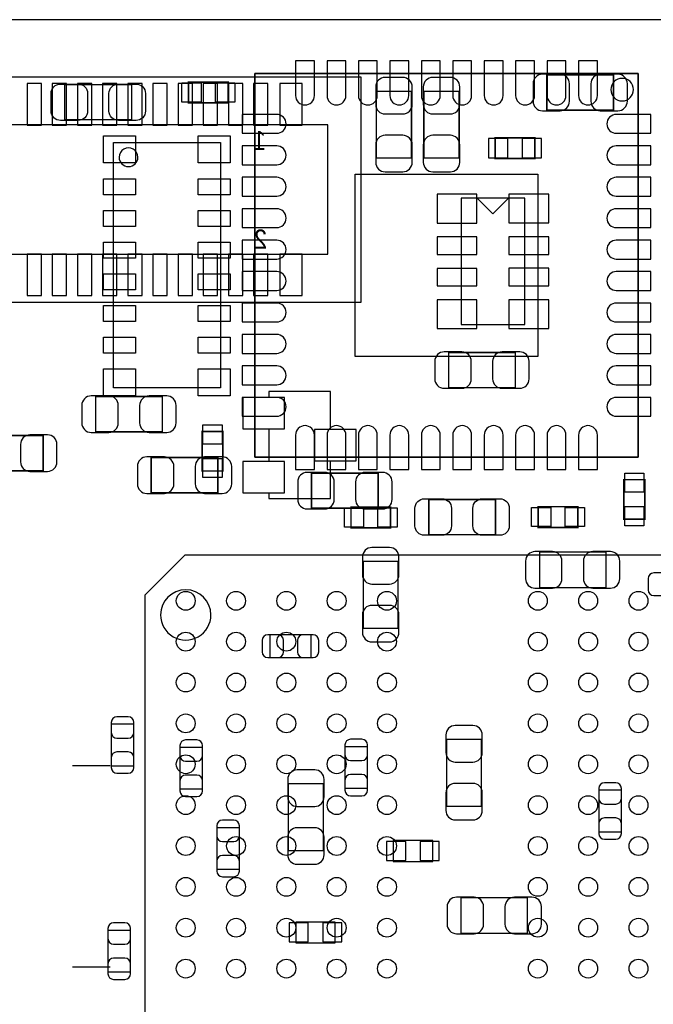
# Model space of a CAD drawing. Extents: x 6 to 62.7, y -1.8 to 30.1.
# Tile 6 of 7: x 37.3 to 47.4, y 14.5 to 30.1. Entities that reach past the tile are written whole.
import ezdxf

# ---------------------------------------------------------------- set-up
doc = ezdxf.new("R2010")
doc.units = 0
for name, color, linetype in [('BG_OUTLINE', 5, 'CONTINUOUS'), ('PG_ASSEMBLY_BOTTOM', 43, 'CONTINUOUS'), ('PG_ASSEMBLY_TOP', 23, 'CONTINUOUS'), ('PIN_BOTTOM', 211, 'CONTINUOUS'), ('PIN_TOP', 173, 'CONTINUOUS')]:
    doc.layers.add(name, color=color, linetype=linetype)

msp = doc.modelspace()

# ---------------------------------------------------------------- linework, layer by layer
at = {"layer": 'BG_OUTLINE'}
for points in [[(6.031992, 0), (61.210952, 0), (61.210952, 30.1117), (6.031992, 30.1117)], [(6.031992, 30.1117), (6.031992, 0), (61.210952, 0), (61.210952, 30.1117)]]:
    msp.add_lwpolyline(points, close=True, dxfattribs=at)
at = {"layer": 'PG_ASSEMBLY_BOTTOM'}
for points in [[(42.71137, 29.19984), (21.91512, 29.19984), (21.91512, 25.61844), (42.71137, 25.61844), (42.71137, 29.19984)], [(42.181272, 28.43784), (22.445472, 28.43784), (22.445472, 26.38044), (42.181272, 26.38044), (42.181272, 28.43784)], [(44.30014, 27.271218), (44.30014, 25.264618), (45.31614, 25.264618), (45.31614, 27.271218), (44.30014, 27.271218)], [(44.80814, 27.022298), (44.55414, 27.276298)], [(44.80814, 27.022298), (45.06214, 27.276298)], [(46.605698, 21.081492), (46.605698, 21.641308), (45.545502, 21.641308), (45.545502, 21.081492), (46.605698, 21.081492)], [(42.742612, 20.436586), (43.302428, 20.436586), (43.302428, 21.496782), (42.742612, 21.496782), (42.742612, 20.436586)], [(41.91762, 19.967956), (41.91762, 20.328128), (41.257728, 20.328128), (41.257728, 19.967956), (41.91762, 19.967956)], [(39.09822, 18.905728), (38.738048, 18.905728), (38.738048, 18.245836), (39.09822, 18.245836), (39.09822, 18.905728)], [(44.068492, 17.605502), (44.628308, 17.605502), (44.628308, 18.665698), (44.068492, 18.665698), (44.068492, 17.605502)], [(39.830248, 17.877536), (40.19042, 17.877536), (40.19042, 18.537428), (39.830248, 18.537428), (39.830248, 17.877536)], [(42.454068, 17.887696), (42.81424, 17.887696), (42.81424, 18.547588), (42.454068, 18.547588), (42.454068, 17.887696)], [(42.113708, 17.960086), (41.553892, 17.960086), (41.553892, 16.89989), (42.113708, 16.89989), (42.113708, 17.960086)], [(46.490128, 17.196816), (46.8503, 17.196816), (46.8503, 17.856708), (46.490128, 17.856708), (46.490128, 17.196816)], [(40.776144, 17.260824), (40.415972, 17.260824), (40.415972, 16.600932), (40.776144, 16.600932), (40.776144, 17.260824)], [(43.85056, 17.0561), (43.22064, 17.0561), (43.22064, 16.7259), (43.85056, 16.7259), (43.85056, 17.0561)], [(44.298616, 16.14551), (44.298616, 15.585694), (45.358812, 15.585694), (45.358812, 16.14551), (44.298616, 16.14551)], [(41.67124, 15.4305), (42.30116, 15.4305), (42.30116, 15.7607), (41.67124, 15.7607), (41.67124, 15.4305)], [(38.684708, 14.967966), (39.04488, 14.967966), (39.04488, 15.627858), (38.684708, 15.627858), (38.684708, 14.967966)]]:
    msp.add_lwpolyline(points, dxfattribs=at)
for points, const_width in [([(46.725332, 28.673552), (46.725332, 29.233368), (45.665136, 29.233368), (45.665136, 28.673552), (46.725332, 28.673552)], 0.024892), ([(42.953432, 27.912822), (43.513248, 27.912822), (43.513248, 28.973018), (42.953432, 28.973018), (42.953432, 27.912822)], 0.024892), ([(44.270168, 28.973018), (43.710352, 28.973018), (43.710352, 27.912822), (44.270168, 27.912822), (44.270168, 28.973018)], 0.024892), ([(45.473366, 28.23464), (44.843446, 28.23464), (44.843446, 27.90444), (45.473366, 27.90444), (45.473366, 28.23464)], 0.0254), ([(44.102782, 24.818848), (44.102782, 24.259032), (45.162978, 24.259032), (45.162978, 24.818848), (44.102782, 24.818848)], 0.024892), ([(38.489382, 24.117808), (38.489382, 23.557992), (39.549578, 23.557992), (39.549578, 24.117808), (38.489382, 24.117808)], 0.024892), ([(36.594542, 23.498048), (36.594542, 22.938232), (37.654738, 22.938232), (37.654738, 23.498048), (36.594542, 23.498048)], 0.024892), ([(39.373302, 23.147528), (39.373302, 22.587712), (40.433498, 22.587712), (40.433498, 23.147528), (39.373302, 23.147528)], 0.024892), ([(42.983658, 22.341332), (42.983658, 22.901148), (41.923462, 22.901148), (41.923462, 22.341332), (42.983658, 22.341332)], 0.024892)]:
    msp.add_lwpolyline(points, dxfattribs=dict(at, const_width=const_width))
msp.add_lwpolyline([(42.22242, 22.49424), (42.22242, 23.095204), (42.632122, 23.095204), (42.632122, 23.595076), (42.22242, 23.595076), (42.22242, 24.19604), (41.24198, 24.19604), (41.24198, 24.103076), (40.832278, 24.103076), (40.832278, 23.603204), (41.24198, 23.603204), (41.24198, 23.087076), (40.832278, 23.087076), (40.832278, 22.587204), (41.24198, 22.587204), (41.24198, 22.49424)], close=True, dxfattribs=at)
at = {"layer": 'PG_ASSEMBLY_TOP'}
for points, const_width in [([(39.9669, 29.11856), (40.59682, 29.11856), (40.59682, 28.78836), (39.9669, 28.78836), (39.9669, 29.11856)], 0.0254), ([(40.513, 23.56358), (40.513, 22.93366), (40.1828, 22.93366), (40.1828, 23.56358), (40.513, 23.56358)], 0.0254), ([(47.22114, 22.7965), (47.22114, 22.16658), (46.89094, 22.16658), (46.89094, 22.7965), (47.22114, 22.7965)], 0.0254), ([(43.787822, 21.922232), (43.787822, 22.482048), (44.848018, 22.482048), (44.848018, 21.922232), (43.787822, 21.922232)], 0.024892), ([(43.18, 22.02942), (42.55008, 22.02942), (42.55008, 22.35962), (43.18, 22.35962), (43.18, 22.02942)], 0.0254), ([(45.52696, 22.36724), (46.15688, 22.36724), (46.15688, 22.03704), (45.52696, 22.03704), (45.52696, 22.36724)], 0.0254)]:
    msp.add_lwpolyline(points, dxfattribs=dict(at, const_width=const_width))
for points in [[(47.119032, 29.255212), (41.018968, 29.255212), (41.018968, 23.155148), (47.119032, 23.155148)], [(41.018968, 29.255212), (47.119032, 29.255212), (47.119032, 23.155148), (41.018968, 23.155148)], [(38.771068, 28.1559), (40.472868, 28.1559), (40.472868, 24.25446), (38.771068, 24.25446)]]:
    msp.add_lwpolyline(points, close=True, dxfattribs=at)
for points in [[(47.042578, 28.99918, 1), (46.683422, 28.99918, 1), (47.042578, 28.99918)], [(39.161466, 27.925268, 1.000261), (38.862508, 27.925014, 0.999739), (39.161466, 27.925268)], [(40.3225, 20.644866, 0.999843), (39.5224, 20.64512, 1.000157), (40.3225, 20.644866)]]:
    msp.add_lwpolyline(points, format="xyb", dxfattribs=at)
for points in [[(39.061898, 29.078428), (39.061898, 28.518612), (38.001702, 28.518612), (38.001702, 29.078428), (39.061898, 29.078428)], [(39.272464, 6.49478), (49.37252, 6.49478), (49.37252, 21.59508), (39.907464, 21.59508), (39.272464, 20.96008), (39.272464, 6.49478)], [(38.722554, 18.24482), (38.122606, 18.24482)], [(38.722554, 15.044928), (38.122606, 15.044928)]]:
    msp.add_lwpolyline(points, dxfattribs=at)
at = {"layer": 'PIN_BOTTOM'}
for points in [[(42.943272, 29.042868), (42.943272, 28.76296, 0.414846), (43.093386, 28.612846), (43.373294, 28.612846, 0.414846), (43.523408, 28.76296), (43.523408, 29.042868, 0.414846), (43.373294, 29.192982), (43.093386, 29.192982, 0.414846)], [(43.700192, 29.042868), (43.700192, 28.76296, 0.414846), (43.850306, 28.612846), (44.130214, 28.612846, 0.414846), (44.280328, 28.76296), (44.280328, 29.042868, 0.414846), (44.130214, 29.192982), (43.850306, 29.192982, 0.414846)], [(45.595286, 28.663392), (45.875194, 28.663392, 0.414846), (46.025308, 28.813506), (46.025308, 29.093414, 0.414846), (45.875194, 29.243528), (45.595286, 29.243528, 0.414846), (45.445172, 29.093414), (45.445172, 28.813506, 0.414846)], [(46.795182, 29.243528), (46.515274, 29.243528, 0.414846), (46.36516, 29.093414), (46.36516, 28.813506, 0.414846), (46.515274, 28.663392), (46.795182, 28.663392, 0.414846), (46.945296, 28.813506), (46.945296, 29.093414, 0.414846)], [(43.523408, 27.842972), (43.523408, 28.12288, 0.414846), (43.373294, 28.272994), (43.093386, 28.272994, 0.414846), (42.943272, 28.12288), (42.943272, 27.842972, 0.414846), (43.093386, 27.692858), (43.373294, 27.692858, 0.414846)], [(44.280328, 27.842972), (44.280328, 28.12288, 0.414846), (44.130214, 28.272994), (43.850306, 28.272994, 0.414846), (43.700192, 28.12288), (43.700192, 27.842972, 0.414846), (43.850306, 27.692858), (44.130214, 27.692858, 0.414846)], [(44.032932, 24.248872), (44.31284, 24.248872, 0.414846), (44.462954, 24.398986), (44.462954, 24.678894, 0.414846), (44.31284, 24.829008), (44.032932, 24.829008, 0.414846), (43.882818, 24.678894), (43.882818, 24.398986, 0.414846)], [(45.232828, 24.829008), (44.95292, 24.829008, 0.414846), (44.802806, 24.678894), (44.802806, 24.398986, 0.414846), (44.95292, 24.248872), (45.232828, 24.248872, 0.414846), (45.382942, 24.398986), (45.382942, 24.678894, 0.414846)], [(38.419532, 23.547832), (38.69944, 23.547832, 0.414846), (38.849554, 23.697946), (38.849554, 23.977854, 0.414846), (38.69944, 24.127968), (38.419532, 24.127968, 0.414846), (38.269418, 23.977854), (38.269418, 23.697946, 0.414846)], [(39.619428, 24.127968), (39.33952, 24.127968, 0.414846), (39.189406, 23.977854), (39.189406, 23.697946, 0.414846), (39.33952, 23.547832), (39.619428, 23.547832, 0.414846), (39.769542, 23.697946), (39.769542, 23.977854, 0.414846)], [(37.724588, 23.508208), (37.44468, 23.508208, 0.414846), (37.294566, 23.358094), (37.294566, 23.078186, 0.414846), (37.44468, 22.928072), (37.724588, 22.928072, 0.414846), (37.874702, 23.078186), (37.874702, 23.358094, 0.414846)], [(39.303452, 22.577552), (39.58336, 22.577552, 0.414846), (39.733474, 22.727666), (39.733474, 23.007574, 0.414846), (39.58336, 23.157688), (39.303452, 23.157688, 0.414846), (39.153338, 23.007574), (39.153338, 22.727666, 0.414846)], [(40.503348, 23.157688), (40.22344, 23.157688, 0.414846), (40.073326, 23.007574), (40.073326, 22.727666, 0.414846), (40.22344, 22.577552), (40.503348, 22.577552, 0.414846), (40.653462, 22.727666), (40.653462, 23.007574, 0.414846)], [(41.853612, 22.331172), (42.13352, 22.331172, 0.414846), (42.283634, 22.481286), (42.283634, 22.761194, 0.414846), (42.13352, 22.911308), (41.853612, 22.911308, 0.414846), (41.703498, 22.761194), (41.703498, 22.481286, 0.414846)], [(43.053508, 22.911308), (42.7736, 22.911308, 0.414846), (42.623486, 22.761194), (42.623486, 22.481286, 0.414846), (42.7736, 22.331172), (43.053508, 22.331172, 0.414846), (43.203622, 22.481286), (43.203622, 22.761194, 0.414846)], [(42.732452, 21.566632), (42.732452, 21.286724, 0.414846), (42.882566, 21.13661), (43.162474, 21.13661, 0.414846), (43.312588, 21.286724), (43.312588, 21.566632, 0.414846), (43.162474, 21.716746), (42.882566, 21.716746, 0.414846)], [(45.475652, 21.071332), (45.75556, 21.071332, 0.414846), (45.905674, 21.221446), (45.905674, 21.501354, 0.414846), (45.75556, 21.651468), (45.475652, 21.651468, 0.414846), (45.325538, 21.501354), (45.325538, 21.221446, 0.414846)], [(46.675548, 21.651468), (46.39564, 21.651468, 0.414846), (46.245526, 21.501354), (46.245526, 21.221446, 0.414846), (46.39564, 21.071332), (46.675548, 21.071332, 0.414846), (46.825662, 21.221446), (46.825662, 21.501354, 0.414846)], [(47.366682, 20.952714), (47.526702, 20.952714, 0.413587), (47.616618, 21.042884), (47.616618, 21.222716, 0.413587), (47.526702, 21.312886), (47.366682, 21.312886, 0.413587), (47.276766, 21.222716), (47.276766, 21.042884, 0.413587)], [(43.312588, 20.366736), (43.312588, 20.646644, 0.414846), (43.162474, 20.796758), (42.882566, 20.796758, 0.414846), (42.732452, 20.646644), (42.732452, 20.366736, 0.414846), (42.882566, 20.216622), (43.162474, 20.216622, 0.414846)], [(41.227756, 19.967956), (41.387776, 19.967956, 0.413587), (41.477692, 20.058126), (41.477692, 20.237958, 0.413587), (41.387776, 20.328128), (41.227756, 20.328128, 0.413587), (41.13784, 20.237958), (41.13784, 20.058126, 0.413587)], [(41.947592, 20.328128), (41.787572, 20.328128, 0.413587), (41.697656, 20.237958), (41.697656, 20.058126, 0.413587), (41.787572, 19.967956), (41.947592, 19.967956, 0.413587), (42.037508, 20.058126), (42.037508, 20.237958, 0.413587)], [(38.738048, 18.9357), (38.738048, 18.77568, 0.413587), (38.828218, 18.685764), (39.00805, 18.685764, 0.413587), (39.09822, 18.77568), (39.09822, 18.9357, 0.413587), (39.00805, 19.025616), (38.828218, 19.025616, 0.413587)], [(44.058332, 18.735548), (44.058332, 18.45564, 0.414846), (44.208446, 18.305526), (44.488354, 18.305526, 0.414846), (44.638468, 18.45564), (44.638468, 18.735548, 0.414846), (44.488354, 18.885662), (44.208446, 18.885662, 0.414846)], [(39.830248, 18.5674), (39.830248, 18.40738, 0.413587), (39.920418, 18.317464), (40.10025, 18.317464, 0.413587), (40.19042, 18.40738), (40.19042, 18.5674, 0.413587), (40.10025, 18.657316), (39.920418, 18.657316, 0.413587)], [(42.454068, 18.57756), (42.454068, 18.41754, 0.413587), (42.544238, 18.327624), (42.72407, 18.327624, 0.413587), (42.81424, 18.41754), (42.81424, 18.57756, 0.413587), (42.72407, 18.667476), (42.544238, 18.667476, 0.413587)], [(39.09822, 18.215864), (39.09822, 18.375884, 0.413587), (39.00805, 18.4658), (38.828218, 18.4658, 0.413587), (38.738048, 18.375884), (38.738048, 18.215864, 0.413587), (38.828218, 18.125948), (39.00805, 18.125948, 0.413587)], [(41.543732, 18.029936), (41.543732, 17.750028, 0.414846), (41.693846, 17.599914), (41.973754, 17.599914, 0.414846), (42.123868, 17.750028), (42.123868, 18.029936, 0.414846), (41.973754, 18.18005), (41.693846, 18.18005, 0.414846)], [(40.19042, 17.847564), (40.19042, 18.007584, 0.413587), (40.10025, 18.0975), (39.920418, 18.0975, 0.413587), (39.830248, 18.007584), (39.830248, 17.847564, 0.413587), (39.920418, 17.757648), (40.10025, 17.757648, 0.413587)], [(42.81424, 17.857724), (42.81424, 18.017744, 0.413587), (42.72407, 18.10766), (42.544238, 18.10766, 0.413587), (42.454068, 18.017744), (42.454068, 17.857724, 0.413587), (42.544238, 17.767808), (42.72407, 17.767808, 0.413587)], [(44.638468, 17.535652), (44.638468, 17.81556, 0.414846), (44.488354, 17.965674), (44.208446, 17.965674, 0.414846), (44.058332, 17.81556), (44.058332, 17.535652, 0.414846), (44.208446, 17.385538), (44.488354, 17.385538, 0.414846)], [(46.490128, 17.88668), (46.490128, 17.72666, 0.413587), (46.580298, 17.636744), (46.76013, 17.636744, 0.413587), (46.8503, 17.72666), (46.8503, 17.88668, 0.413587), (46.76013, 17.976596), (46.580298, 17.976596, 0.413587)], [(46.8503, 17.166844), (46.8503, 17.326864, 0.413587), (46.76013, 17.41678), (46.580298, 17.41678, 0.413587), (46.490128, 17.326864), (46.490128, 17.166844, 0.413587), (46.580298, 17.076928), (46.76013, 17.076928, 0.413587)], [(40.415972, 17.290796), (40.415972, 17.130776, 0.413587), (40.506142, 17.04086), (40.685974, 17.04086, 0.413587), (40.776144, 17.130776), (40.776144, 17.290796, 0.413587), (40.685974, 17.380712), (40.506142, 17.380712, 0.413587)], [(42.123868, 16.83004), (42.123868, 17.109948, 0.414846), (41.973754, 17.260062), (41.693846, 17.260062, 0.414846), (41.543732, 17.109948), (41.543732, 16.83004, 0.414846), (41.693846, 16.679926), (41.973754, 16.679926, 0.414846)], [(40.776144, 16.57096), (40.776144, 16.73098, 0.413587), (40.685974, 16.820896), (40.506142, 16.820896, 0.413587), (40.415972, 16.73098), (40.415972, 16.57096, 0.413587), (40.506142, 16.481044), (40.685974, 16.481044, 0.413587)], [(44.228766, 15.575534), (44.508674, 15.575534, 0.414846), (44.658788, 15.725648), (44.658788, 16.005556, 0.414846), (44.508674, 16.15567), (44.228766, 16.15567, 0.414846), (44.078652, 16.005556), (44.078652, 15.725648, 0.414846)], [(45.428662, 16.15567), (45.148754, 16.15567, 0.414846), (44.99864, 16.005556), (44.99864, 15.725648, 0.414846), (45.148754, 15.575534), (45.428662, 15.575534, 0.414846), (45.578776, 15.725648), (45.578776, 16.005556, 0.414846)], [(38.684708, 15.65783), (38.684708, 15.49781, 0.413587), (38.774878, 15.407894), (38.95471, 15.407894, 0.413587), (39.04488, 15.49781), (39.04488, 15.65783, 0.413587), (38.95471, 15.747746), (38.774878, 15.747746, 0.413587)], [(39.04488, 14.937994), (39.04488, 15.098014, 0.413587), (38.95471, 15.18793), (38.774878, 15.18793, 0.413587), (38.684708, 15.098014), (38.684708, 14.937994, 0.413587), (38.774878, 14.848078), (38.95471, 14.848078, 0.413587)]]:
    msp.add_lwpolyline(points, format="xyb", close=True, dxfattribs=at)
for points in [[(37.628322, 28.43403), (37.628322, 29.09443), (37.399722, 29.09443), (37.399722, 28.43403)], [(38.028372, 28.43403), (38.028372, 29.09443), (37.799772, 29.09443), (37.799772, 28.43403)], [(38.428422, 28.43403), (38.428422, 29.09443), (38.199822, 29.09443), (38.199822, 28.43403)], [(38.828472, 28.43403), (38.828472, 29.09443), (38.599872, 29.09443), (38.599872, 28.43403)], [(39.228522, 28.43403), (39.228522, 29.09443), (38.999922, 29.09443), (38.999922, 28.43403)], [(39.628572, 28.43403), (39.628572, 29.09443), (39.399972, 29.09443), (39.399972, 28.43403)], [(40.028622, 28.43403), (40.028622, 29.09443), (39.800022, 29.09443), (39.800022, 28.43403)], [(40.428672, 28.43403), (40.428672, 29.09443), (40.200072, 29.09443), (40.200072, 28.43403)], [(40.828722, 28.43403), (40.828722, 29.09443), (40.600122, 29.09443), (40.600122, 28.43403)], [(41.228772, 28.43403), (41.228772, 29.09443), (41.000172, 29.09443), (41.000172, 28.43403)], [(41.774872, 28.43403), (41.774872, 29.09443), (41.419272, 29.09443), (41.419272, 28.43403)], [(45.043852, 27.91714), (45.043852, 28.22194), (44.739052, 28.22194), (44.739052, 27.91714)], [(45.57776, 27.91714), (45.57776, 28.22194), (45.27296, 28.22194), (45.27296, 27.91714)], [(44.55414, 27.335226), (43.91914, 27.335226), (43.91914, 26.878026), (44.55414, 26.878026)], [(45.69714, 27.338528), (45.06214, 27.338528), (45.06214, 26.881328), (45.69714, 26.881328)], [(44.55414, 26.6573), (43.91914, 26.6573), (43.91914, 26.3779), (44.55414, 26.3779)], [(45.69714, 26.658062), (45.06214, 26.658062), (45.06214, 26.378662), (45.69714, 26.378662)], [(37.628322, 25.72385), (37.628322, 26.38425), (37.399722, 26.38425), (37.399722, 25.72385)], [(38.028372, 25.72385), (38.028372, 26.38425), (37.799772, 26.38425), (37.799772, 25.72385)], [(38.428422, 25.72385), (38.428422, 26.38425), (38.199822, 26.38425), (38.199822, 25.72385)], [(38.828472, 25.72385), (38.828472, 26.38425), (38.599872, 26.38425), (38.599872, 25.72385)], [(39.228522, 25.72385), (39.228522, 26.38425), (38.999922, 26.38425), (38.999922, 25.72385)], [(39.628572, 25.72385), (39.628572, 26.38425), (39.399972, 26.38425), (39.399972, 25.72385)], [(40.028622, 25.72385), (40.028622, 26.38425), (39.800022, 26.38425), (39.800022, 25.72385)], [(40.428672, 25.72385), (40.428672, 26.38425), (40.200072, 26.38425), (40.200072, 25.72385)], [(40.828722, 25.72385), (40.828722, 26.38425), (40.600122, 26.38425), (40.600122, 25.72385)], [(41.228772, 25.72385), (41.228772, 26.38425), (41.000172, 26.38425), (41.000172, 25.72385)], [(41.774872, 25.72385), (41.774872, 26.38425), (41.419272, 26.38425), (41.419272, 25.72385)], [(44.55414, 26.157174), (43.91914, 26.157174), (43.91914, 25.877774), (44.55414, 25.877774)], [(45.69714, 26.157936), (45.06214, 26.157936), (45.06214, 25.878536), (45.69714, 25.878536)], [(44.55414, 25.657048), (43.91914, 25.657048), (43.91914, 25.199848), (44.55414, 25.199848)], [(45.69714, 25.65781), (45.06214, 25.65781), (45.06214, 25.20061), (45.69714, 25.20061)], [(40.832278, 23.603204), (41.49217, 23.603204), (41.49217, 24.103076), (40.832278, 24.103076)], [(41.97223, 23.095204), (42.632122, 23.095204), (42.632122, 23.595076), (41.97223, 23.595076)], [(40.832278, 22.587204), (41.49217, 22.587204), (41.49217, 23.087076), (40.832278, 23.087076)], [(43.421046, 16.7386), (43.421046, 17.0434), (43.116246, 17.0434), (43.116246, 16.7386)], [(43.954954, 16.7386), (43.954954, 17.0434), (43.650154, 17.0434), (43.650154, 16.7386)], [(41.566846, 15.748), (41.566846, 15.4432), (41.871646, 15.4432), (41.871646, 15.748)], [(42.100754, 15.748), (42.100754, 15.4432), (42.405554, 15.4432), (42.405554, 15.748)]]:
    msp.add_lwpolyline(points, close=True, dxfattribs=at)
at = {"layer": 'PIN_TOP'}
for points in [[(41.969182, 29.45511), (41.668954, 29.45511), (41.668954, 28.9052, 0.414214), (41.819068, 28.755086, 0.414214), (41.969182, 28.9052)], [(42.469054, 29.45511), (42.168826, 29.45511), (42.168826, 28.9052, 0.414214), (42.31894, 28.755086, 0.414214), (42.469054, 28.9052)], [(42.96918, 29.45511), (42.668952, 29.45511), (42.668952, 28.9052, 0.414214), (42.819066, 28.755086, 0.414214), (42.96918, 28.9052)], [(43.469052, 29.45511), (43.168824, 29.45511), (43.168824, 28.9052, 0.414214), (43.318938, 28.755086, 0.414214), (43.469052, 28.9052)], [(43.969178, 29.45511), (43.66895, 29.45511), (43.66895, 28.9052, 0.414214), (43.819064, 28.755086, 0.414214), (43.969178, 28.9052)], [(44.46905, 29.45511), (44.168822, 29.45511), (44.168822, 28.9052, 0.414214), (44.318936, 28.755086, 0.414214), (44.46905, 28.9052)], [(44.969176, 29.45511), (44.668948, 29.45511), (44.668948, 28.9052, 0.414214), (44.819062, 28.755086, 0.414214), (44.969176, 28.9052)], [(45.469048, 29.45511), (45.16882, 29.45511), (45.16882, 28.9052, 0.414214), (45.318934, 28.755086, 0.414214), (45.469048, 28.9052)], [(45.969174, 29.45511), (45.668946, 29.45511), (45.668946, 28.9052, 0.414214), (45.81906, 28.755086, 0.414214), (45.969174, 28.9052)], [(46.469046, 29.45511), (46.168818, 29.45511), (46.168818, 28.9052, 0.414214), (46.318932, 28.755086, 0.414214), (46.469046, 28.9052)], [(37.931852, 29.088588), (38.21176, 29.088588, -0.414846), (38.361874, 28.938474), (38.361874, 28.658566, -0.414846), (38.21176, 28.508452), (37.931852, 28.508452, -0.414846), (37.781738, 28.658566), (37.781738, 28.938474, -0.414846)], [(39.131748, 28.508452), (38.85184, 28.508452, -0.414846), (38.701726, 28.658566), (38.701726, 28.938474, -0.414846), (38.85184, 29.088588), (39.131748, 29.088588, -0.414846), (39.281862, 28.938474), (39.281862, 28.658566, -0.414846)], [(40.81907, 28.605226), (40.81907, 28.304998), (41.36898, 28.304998, 0.414214), (41.519094, 28.455112, 0.414214), (41.36898, 28.605226)], [(47.31893, 28.304998), (47.31893, 28.605226), (46.76902, 28.605226, 0.414214), (46.618906, 28.455112, 0.414214), (46.76902, 28.304998)], [(40.81907, 28.105354), (40.81907, 27.805126), (41.36898, 27.805126, 0.414214), (41.519094, 27.95524, 0.414214), (41.36898, 28.105354)], [(47.31893, 27.805126), (47.31893, 28.105354), (46.76902, 28.105354, 0.414214), (46.618906, 27.95524, 0.414214), (46.76902, 27.805126)], [(40.81907, 27.605228), (40.81907, 27.305), (41.36898, 27.305, 0.414214), (41.519094, 27.455114, 0.414214), (41.36898, 27.605228)], [(47.31893, 27.305), (47.31893, 27.605228), (46.76902, 27.605228, 0.414214), (46.618906, 27.455114, 0.414214), (46.76902, 27.305)], [(40.81907, 27.105356), (40.81907, 26.805128), (41.36898, 26.805128, 0.414214), (41.519094, 26.955242, 0.414214), (41.36898, 27.105356)], [(47.31893, 26.805128), (47.31893, 27.105356), (46.76902, 27.105356, 0.414214), (46.618906, 26.955242, 0.414214), (46.76902, 26.805128)], [(40.81907, 26.60523), (40.81907, 26.305002), (41.36898, 26.305002, 0.414214), (41.519094, 26.455116, 0.414214), (41.36898, 26.60523)], [(47.31893, 26.305002), (47.31893, 26.60523), (46.76902, 26.60523, 0.414214), (46.618906, 26.455116, 0.414214), (46.76902, 26.305002)], [(40.81907, 26.105358), (40.81907, 25.80513), (41.36898, 25.80513, 0.414214), (41.519094, 25.955244, 0.414214), (41.36898, 26.105358)], [(47.31893, 25.80513), (47.31893, 26.105358), (46.76902, 26.105358, 0.414214), (46.618906, 25.955244, 0.414214), (46.76902, 25.80513)], [(40.81907, 25.605232), (40.81907, 25.305004), (41.36898, 25.305004, 0.414214), (41.519094, 25.455118, 0.414214), (41.36898, 25.605232)], [(47.31893, 25.305004), (47.31893, 25.605232), (46.76902, 25.605232, 0.414214), (46.618906, 25.455118, 0.414214), (46.76902, 25.305004)], [(40.81907, 25.10536), (40.81907, 24.805132), (41.36898, 24.805132, 0.414214), (41.519094, 24.955246, 0.414214), (41.36898, 25.10536)], [(47.31893, 24.805132), (47.31893, 25.10536), (46.76902, 25.10536, 0.414214), (46.618906, 24.955246, 0.414214), (46.76902, 24.805132)], [(40.81907, 24.605234), (40.81907, 24.305006), (41.36898, 24.305006, 0.414214), (41.519094, 24.45512, 0.414214), (41.36898, 24.605234)], [(47.31893, 24.305006), (47.31893, 24.605234), (46.76902, 24.605234, 0.414214), (46.618906, 24.45512, 0.414214), (46.76902, 24.305006)], [(40.81907, 24.105362), (40.81907, 23.805134), (41.36898, 23.805134, 0.414214), (41.519094, 23.955248, 0.414214), (41.36898, 24.105362)], [(47.31893, 23.805134), (47.31893, 24.105362), (46.76902, 24.105362, 0.414214), (46.618906, 23.955248, 0.414214), (46.76902, 23.805134)], [(41.668954, 22.95525), (41.969182, 22.95525), (41.969182, 23.50516, 0.414214), (41.819068, 23.655274, 0.414214), (41.668954, 23.50516)], [(42.168826, 22.95525), (42.469054, 22.95525), (42.469054, 23.50516, 0.414214), (42.31894, 23.655274, 0.414214), (42.168826, 23.50516)], [(42.668952, 22.95525), (42.96918, 22.95525), (42.96918, 23.50516, 0.414214), (42.819066, 23.655274, 0.414214), (42.668952, 23.50516)], [(43.168824, 22.95525), (43.469052, 22.95525), (43.469052, 23.50516, 0.414214), (43.318938, 23.655274, 0.414214), (43.168824, 23.50516)], [(43.66895, 22.95525), (43.969178, 22.95525), (43.969178, 23.50516, 0.414214), (43.819064, 23.655274, 0.414214), (43.66895, 23.50516)], [(44.168822, 22.95525), (44.46905, 22.95525), (44.46905, 23.50516, 0.414214), (44.318936, 23.655274, 0.414214), (44.168822, 23.50516)], [(44.668948, 22.95525), (44.969176, 22.95525), (44.969176, 23.50516, 0.414214), (44.819062, 23.655274, 0.414214), (44.668948, 23.50516)], [(45.16882, 22.95525), (45.469048, 22.95525), (45.469048, 23.50516, 0.414214), (45.318934, 23.655274, 0.414214), (45.16882, 23.50516)], [(45.668946, 22.95525), (45.969174, 22.95525), (45.969174, 23.50516, 0.414214), (45.81906, 23.655274, 0.414214), (45.668946, 23.50516)], [(46.168818, 22.95525), (46.469046, 22.95525), (46.469046, 23.50516, 0.414214), (46.318932, 23.655274, 0.414214), (46.168818, 23.50516)], [(43.717972, 22.492208), (43.99788, 22.492208, -0.414846), (44.147994, 22.342094), (44.147994, 22.062186, -0.414846), (43.99788, 21.912072), (43.717972, 21.912072, -0.414846), (43.567858, 22.062186), (43.567858, 22.342094, -0.414846)], [(44.917868, 21.912072), (44.63796, 21.912072, -0.414846), (44.487846, 22.062186), (44.487846, 22.342094, -0.414846), (44.63796, 22.492208), (44.917868, 22.492208, -0.414846), (45.067982, 22.342094), (45.067982, 22.062186, -0.414846)]]:
    msp.add_lwpolyline(points, format="xyb", close=True, dxfattribs=at)
for points in [[(39.862506, 28.80106), (39.862506, 29.10586), (40.167306, 29.10586), (40.167306, 28.80106)], [(40.396414, 28.80106), (40.396414, 29.10586), (40.701214, 29.10586), (40.701214, 28.80106)], [(39.121588, 27.83332), (38.613588, 27.83332), (38.613588, 28.26512), (39.121588, 28.26512)], [(40.122348, 28.26512), (40.630348, 28.26512), (40.630348, 27.83332), (40.122348, 27.83332)], [(38.613588, 27.58186), (39.121588, 27.58186), (39.121588, 27.32786), (38.613588, 27.32786)], [(40.122348, 27.58186), (40.630348, 27.58186), (40.630348, 27.32786), (40.122348, 27.32786)], [(42.619041, 27.655139), (45.518959, 27.655139), (45.518959, 24.755221), (42.619041, 24.755221)], [(38.613588, 27.07894), (39.121588, 27.07894), (39.121588, 26.82494), (38.613588, 26.82494)], [(40.122348, 27.07894), (40.630348, 27.07894), (40.630348, 26.82494), (40.122348, 26.82494)], [(38.613588, 26.57348), (39.121588, 26.57348), (39.121588, 26.31948), (38.613588, 26.31948)], [(40.122348, 26.57348), (40.630348, 26.57348), (40.630348, 26.31948), (40.122348, 26.31948)], [(38.613588, 26.07056), (39.121588, 26.07056), (39.121588, 25.81656), (38.613588, 25.81656)], [(40.122348, 26.07056), (40.630348, 26.07056), (40.630348, 25.81656), (40.122348, 25.81656)], [(38.613588, 25.5651), (39.121588, 25.5651), (39.121588, 25.3111), (38.613588, 25.3111)], [(40.122348, 25.5651), (40.630348, 25.5651), (40.630348, 25.3111), (40.122348, 25.3111)], [(38.613588, 25.06218), (39.121588, 25.06218), (39.121588, 24.80818), (38.613588, 24.80818)], [(40.122348, 25.06218), (40.630348, 25.06218), (40.630348, 24.80818), (40.122348, 24.80818)], [(39.121588, 24.12746), (38.613588, 24.12746), (38.613588, 24.55926), (39.121588, 24.55926)], [(40.122348, 24.55926), (40.630348, 24.55926), (40.630348, 24.12746), (40.122348, 24.12746)], [(40.1955, 23.667974), (40.5003, 23.667974), (40.5003, 23.363174), (40.1955, 23.363174)], [(40.1955, 23.134066), (40.5003, 23.134066), (40.5003, 22.829266), (40.1955, 22.829266)], [(46.90364, 22.900894), (47.20844, 22.900894), (47.20844, 22.596094), (46.90364, 22.596094)], [(42.750486, 22.34692), (42.750486, 22.04212), (42.445686, 22.04212), (42.445686, 22.34692)], [(43.284394, 22.34692), (43.284394, 22.04212), (42.979594, 22.04212), (42.979594, 22.34692)], [(45.422566, 22.04974), (45.422566, 22.35454), (45.727366, 22.35454), (45.727366, 22.04974)], [(45.956474, 22.04974), (45.956474, 22.35454), (46.261274, 22.35454), (46.261274, 22.04974)], [(46.90364, 22.366986), (47.20844, 22.366986), (47.20844, 22.062186), (46.90364, 22.062186)]]:
    msp.add_lwpolyline(points, close=True, dxfattribs=at)
for centre in [(39.92245, 20.86991), (40.72255, 20.86991), (41.522396, 20.86991), (42.322496, 20.86991), (43.122596, 20.86991), (45.522388, 20.86991), (46.322488, 20.86991), (47.122588, 20.86991), (39.92245, 20.219924), (40.72255, 20.219924), (41.522396, 20.219924), (42.322496, 20.219924), (43.122596, 20.219924), (45.522388, 20.219924), (46.322488, 20.219924), (47.122588, 20.219924), (39.92245, 19.569938), (40.72255, 19.569938), (41.522396, 19.569938), (42.322496, 19.569938), (43.122596, 19.569938), (45.522388, 19.569938), (46.322488, 19.569938), (47.122588, 19.569938), (39.92245, 18.919952), (40.72255, 18.919952), (41.522396, 18.919952), (42.322496, 18.919952), (43.122596, 18.919952), (45.522388, 18.919952), (46.322488, 18.919952), (47.122588, 18.919952), (39.92245, 18.269966), (40.72255, 18.269966), (41.522396, 18.269966), (42.322496, 18.269966), (43.122596, 18.269966), (45.522388, 18.269966), (46.322488, 18.269966), (47.122588, 18.269966), (39.92245, 17.61998), (40.72255, 17.61998), (41.522396, 17.61998), (42.322496, 17.61998), (43.122596, 17.61998), (45.522388, 17.61998), (46.322488, 17.61998), (47.122588, 17.61998), (39.92245, 16.969994), (40.72255, 16.969994), (41.522396, 16.969994), (42.322496, 16.969994), (43.122596, 16.969994), (45.522388, 16.969994), (46.322488, 16.969994), (47.122588, 16.969994), (39.92245, 16.320008), (40.72255, 16.320008), (41.522396, 16.320008), (42.322496, 16.320008), (43.122596, 16.320008), (45.522388, 16.320008), (46.322488, 16.320008), (47.122588, 16.320008), (39.92245, 15.670022), (40.72255, 15.670022), (41.522396, 15.670022), (42.322496, 15.670022), (43.122596, 15.670022), (45.522388, 15.670022), (46.322488, 15.670022), (47.122588, 15.670022), (39.92245, 15.020036), (40.72255, 15.020036), (41.522396, 15.020036), (42.322496, 15.020036), (43.122596, 15.020036), (45.522388, 15.020036), (46.322488, 15.020036), (47.122588, 15.020036)]:
    msp.add_circle(centre, 0.149987, dxfattribs=at)

# ---------------------------------------------------------------- texts
at = {"layer": 'PG_ASSEMBLY_BOTTOM', "text_generation_flag": 2, "width": 0.916667}
for s, p in [('1', (41.1988, 28.03906)), ('2', (41.21658, 26.46934))]:
    msp.add_text(s, height=0.3048, dxfattribs=at).set_placement(p)

doc.saveas('drawing.dxf')
